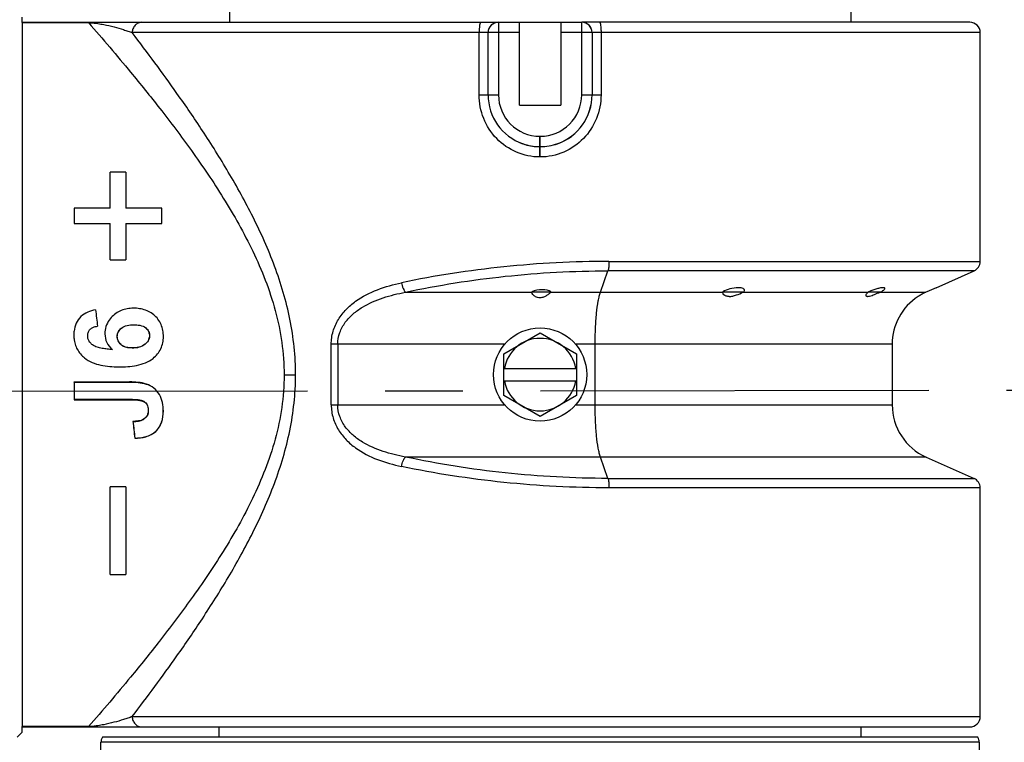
# Model space of a CAD drawing. Header units: millimetres. Extents: x 5828 to 6704, y 123 to 421.
# Tile 100 of 145: x 6556.75 to 6561.51, y 234.48 to 237.96. Entities that reach past the tile are written whole.
import ezdxf

# ---------------------------------------------------------------- set-up
doc = ezdxf.new("R2010")
doc.units = ezdxf.units.MM
doc.linetypes.add('CENTER', pattern=[0.6, 0.375, -0.075, 0.075, -0.075])
for name, color, linetype in [('中心线', 7, 'Continuous'), ('外形图', 7, 'Continuous'), ('尺寸标注', 7, 'Continuous'), ('运动范围', 7, 'Continuous')]:
    doc.layers.add(name, color=color, linetype=linetype)
doc.styles.add('微软雅黑', font='msyh.ttc', dxfattribs={"height": 1.5})
doc.dimstyles.new('尺寸标注_1_20比例', dxfattribs={"dimtxt": 1.5, "dimasz": 1.25, "dimexe": 0.5, "dimexo": 0.4, "dimgap": 0.5, "dimtad": 1, "dimdec": 1, "dimlfac": 20, "dimdsep": 46, "dimtxsty": '微软雅黑', "dimcen": 0.09, "dimadec": 0, "dimazin": 0, "dimtp": 0.01, "dimtm": 0.01, "dimtfac": 1, "dimtdec": 1, "dimtofl": 0, "dimtmove": 0, "dimatfit": 3, "dimfxl": 1, "dimtolj": 1, "dimarcsym": 0})

# ---------------------------------------------------------------- blocks, each defined once
blk = doc.blocks.new('*D1116')
at = {"layer": 'Defpoints', "color": 0}
for p in [(6584.311, 246.3126), (6624.6766, 244.0809), (6580.2667, 236.2503), (6631.9232, 236.2503), (6532.269, 236.1435)]:
    blk.add_point(p, dxfattribs=at)
at = {"layer": '尺寸标注', "color": 0, "lineweight": -2}
blk.add_arc((6579.9508, 236.1946), 11.0175, 16.50404, 173.55736, dxfattribs=at)
at = {"layer": '尺寸标注', "color": 0}
for points in [[(6590.3116, 239.2767), (6590.7172, 239.3722), (6590.8009, 238.1077)], [(6568.7949, 237.4424), (6569.2109, 237.4192), (6568.9333, 236.1828)]]:
    blk.add_solid(points, dxfattribs=at)
at = {"layer": '尺寸标注', "color": 0, "insert": (6578.8726, 248.4438), "char_height": 1.5, "attachment_point": 5, "rotation": 5.0307, "style": '微软雅黑'}
blk.add_mtext('\\A1;-\\A1;170%%d', dxfattribs=at)
blk = doc.blocks.new('*D1117')
at = {"layer": 'Defpoints', "color": 0}
for p in [(6580.2667, 236.2503), (6631.9232, 236.2503), (6532.269, 236.1435), (6624.6766, 228.4196), (6574.1823, 226.4549)]:
    blk.add_point(p, dxfattribs=at)
at = {"layer": '尺寸标注', "color": 0, "lineweight": -2}
blk.add_arc((6580.5787, 236.1952), 11.6528, 186.21047, 343.85092, dxfattribs=at)
at = {"layer": '尺寸标注', "color": 0}
for points in [[(6569.2023, 234.946), (6568.7862, 234.9232), (6568.9259, 236.1828)], [(6591.9747, 232.907), (6591.5688, 233.0013), (6592.0545, 234.1718)]]:
    blk.add_solid(points, dxfattribs=at)
at = {"layer": '尺寸标注', "color": 0, "insert": (6579.6801, 225.8605), "char_height": 1.5, "attachment_point": 5, "rotation": 355.0307, "style": '微软雅黑'}
blk.add_mtext('\\A1;+\\A1;170%%d', dxfattribs=at)

msp = doc.modelspace()

# ---------------------------------------------------------------- linework, layer by layer
at = {"layer": '中心线', "linetype": 'CENTER', "ltscale": 5}
msp.add_line((6532.269, 236.1435), (6631.9232, 236.2503), dxfattribs=at)
at = {"layer": '外形图', "color": 7, "linetype": 'Continuous'}
for p, q in [((6557.7667, 238.0003), (6557.7667, 237.9503)), ((6560.7667, 238.0003), (6560.7667, 237.9503)), ((6556.7667, 237.9488), (6556.7667, 237.9753)), ((6556.7667, 237.9503), (6556.7667, 234.5503)), ((6556.7667, 237.9503), (6559.0654, 237.9503)), ((6556.7667, 237.9488), (6557.0867, 237.9488)), ((6557.0867, 237.9488), (6557.0867, 237.9503)), ((6559.0658, 237.9503), (6559.0658, 237.6002)), ((6559.0658, 237.9503), (6559.4675, 237.9503)), ((6559.1667, 237.5503), (6559.1667, 237.9503)), ((6559.3667, 237.9503), (6559.3667, 237.5503)), ((6559.4675, 237.6003), (6559.4675, 237.9503)), ((6561.3417, 237.9503), (6559.4679, 237.9503)), ((6559.1667, 237.9003), (6557.2976, 237.9003)), ((6558.9724, 237.6003), (6558.9724, 237.9003)), ((6559.0154, 237.6003), (6559.0154, 237.9003)), ((6559.0158, 237.6003), (6559.0158, 237.9003)), ((6561.3917, 237.9003), (6559.3667, 237.9003)), ((6559.5175, 237.9003), (6559.5175, 237.6003)), ((6559.5179, 237.9003), (6559.5179, 237.6003)), ((6559.561, 237.9003), (6559.561, 237.6003)), ((6561.3917, 236.7967), (6561.3917, 237.9003)), ((6558.9724, 237.6003), (6559.0658, 237.6003)), ((6559.4675, 237.6003), (6559.561, 237.6003)), ((6559.1667, 237.5503), (6559.3667, 237.5503)), ((6559.2659, 237.3003), (6559.2658, 237.4003)), ((6559.2659, 237.4003), (6559.2675, 237.4003)), ((6559.2675, 237.3003), (6559.2675, 237.4003)), ((6559.2675, 237.3503), (6559.2658, 237.3503)), ((6559.2675, 237.3003), (6559.2659, 237.3003)), ((6557.1917, 237.0538), (6557.1917, 237.2278)), ((6557.2662, 237.2278), (6557.1917, 237.2278)), ((6557.2662, 237.2278), (6557.2662, 237.0538)), ((6557.1917, 237.0538), (6557.0172, 237.0538)), ((6557.4407, 237.0538), (6557.2662, 237.0538)), ((6557.0172, 236.9788), (6557.1917, 236.9788)), ((6557.1917, 236.8048), (6557.1917, 236.9788)), ((6557.2662, 236.9788), (6557.2662, 236.8048)), ((6557.2662, 236.9788), (6557.4407, 236.9788)), ((6557.1917, 236.8048), (6557.2662, 236.8048)), ((6559.5991, 236.7967), (6561.3917, 236.7967)), ((6559.5582, 236.6479), (6559.5945, 236.751)), ((6561.362, 236.751), (6559.5945, 236.751)), ((6561.1792, 236.6697), (6561.362, 236.751)), ((6558.6165, 236.6479), (6559.2269, 236.6479)), ((6559.227, 236.6503), (6559.3193, 236.6503)), ((6559.3178, 236.6479), (6560.1484, 236.6479)), ((6560.1484, 236.6503), (6560.2525, 236.6503)), ((6560.2474, 236.6479), (6560.851, 236.6479)), ((6560.2525, 236.6503), (6560.2542, 236.6562)), ((6560.8543, 236.6503), (6560.9142, 236.6503)), ((6560.9082, 236.6479), (6561.1291, 236.6479)), ((6561.1345, 236.6503), (6561.1291, 236.6479)), ((6561.0922, 236.6274), (6561.0931, 236.628)), ((6561.0928, 236.6278), (6561.0932, 236.628)), ((6557.0167, 236.4242), (6557.0167, 236.4606)), ((6557.2449, 236.4751), (6557.2452, 236.4748)), ((6559.0917, 236.3513), (6559.2667, 236.4523)), ((6559.2667, 236.4523), (6559.4417, 236.3513)), ((6557.2434, 236.3944), (6557.2437, 236.3948)), ((6557.2977, 236.3783), (6557.2977, 236.3788)), ((6557.3595, 236.3964), (6557.3592, 236.3968)), ((6558.2583, 236.104), (6558.2583, 236.3966)), ((6559.0957, 236.3966), (6558.2583, 236.3966)), ((6558.2899, 236.3966), (6558.2899, 236.104)), ((6560.9667, 236.3966), (6559.4376, 236.3966)), ((6559.5326, 236.104), (6559.5326, 236.3966)), ((6560.9667, 236.3966), (6560.9667, 236.104)), ((6559.0917, 236.1492), (6559.0917, 236.3513)), ((6559.4417, 236.3513), (6559.4417, 236.1492)), ((6559.0917, 236.2803), (6559.4417, 236.2803)), ((6558.0861, 236.2483), (6558.0305, 236.2484)), ((6559.0917, 236.2203), (6559.4417, 236.2203)), ((6557.0176, 236.2143), (6557.0172, 236.2148)), ((6557.0172, 236.2148), (6557.2846, 236.2148)), ((6557.0176, 236.2143), (6557.2846, 236.2143)), ((6557.2846, 236.2143), (6557.2846, 236.2148)), ((6557.3655, 236.2044), (6557.3657, 236.2048)), ((6557.0176, 236.1297), (6557.0172, 236.1293)), ((6557.0172, 236.1293), (6557.2907, 236.1293)), ((6557.2907, 236.1297), (6557.0176, 236.1297)), ((6559.2667, 236.0482), (6559.0917, 236.1492)), ((6559.4417, 236.1492), (6559.2667, 236.0482)), ((6558.2583, 236.104), (6559.0957, 236.104)), ((6559.4376, 236.104), (6560.9667, 236.104)), ((6557.3524, 236.0344), (6557.3522, 236.0348)), ((6557.4472, 236.0743), (6557.4477, 236.0743)), ((6557.3012, 236.0238), (6557.3007, 236.0243)), ((6557.3101, 235.9442), (6557.3097, 235.9438)), ((6561.13, 235.8527), (6558.6165, 235.8527)), ((6559.5945, 235.7496), (6559.5582, 235.8527)), ((6561.13, 235.8527), (6561.362, 235.7496)), ((6559.5945, 235.7496), (6561.362, 235.7496)), ((6557.1917, 235.2863), (6557.1917, 235.7093)), ((6557.2662, 235.7093), (6557.1917, 235.7093)), ((6557.2662, 235.7093), (6557.2662, 235.2863)), ((6561.3917, 235.7039), (6559.5991, 235.7039)), ((6561.3917, 234.6003), (6561.3917, 235.7039)), ((6557.1917, 235.2863), (6557.2662, 235.2863)), ((6557.2976, 234.6003), (6561.3917, 234.6003)), ((6556.7667, 234.5253), (6556.7417, 234.5003)), ((6556.7667, 234.5253), (6556.7667, 234.5517)), ((6557.0867, 234.5517), (6556.7667, 234.5517)), ((6556.7667, 234.5503), (6561.3417, 234.5503)), ((6557.0867, 234.5503), (6557.0867, 234.5517)), ((6557.7167, 234.5003), (6557.7167, 234.5503)), ((6560.8167, 234.5003), (6560.8167, 234.5503)), ((6557.1425, 234.2494), (6557.1465, 234.4761)), ((6561.3869, 234.4761), (6557.1465, 234.4761)), ((6561.3802, 234.5003), (6557.1532, 234.5003)), ((6561.3869, 234.4761), (6561.3908, 234.2494))]:
    msp.add_line(p, q, dxfattribs=at)
msp.add_circle((6559.2667, 236.2503), 0.225, dxfattribs=at)
for centre, radius, start, end in [((6559.0654, 237.9003), 0.05, 90.0078, 180.0015), ((6559.0658, 237.9003), 0.05, 90.0078, 180.0015), ((6559.4675, 237.9003), 0.05, 359.9985, 89.9921), ((6559.4679, 237.9003), 0.05, 359.9985, 89.9921), ((6561.3417, 237.9003), 0.05, 0, 90), ((6559.2656, 237.6005), 0.2502, 180.0586, 250.532), ((6559.2658, 237.6003), 0.25, 180.0026, 250.4625), ((6559.2658, 237.6003), 0.2, 180.0102, 270.0075), ((6559.2675, 237.6003), 0.2, 269.9881, 359.9941), ((6559.2678, 237.6005), 0.2502, 289.4445, 359.942), ((6559.2675, 237.6003), 0.25, 289.6642, 359.9974), ((6559.2662, 237.6025), 0.2522, 250.5545, 269.926), ((6559.2659, 237.6005), 0.2502, 250.461, 252.4107), ((6559.2659, 237.6003), 0.2501, 252.4108, 253.4613), ((6559.266, 237.6015), 0.2513, 253.5044, 269.9594), ((6559.2672, 237.6021), 0.2518, 270.0705, 289.5948), ((6559.2672, 237.6025), 0.2523, 270.0748, 289.4227), ((6561.3417, 236.7967), 0.05, 293.9625, 0), ((6560.1432, 236.8733), 0.2484, 294.7952, 296.093), ((6560.9438, 236.5265), 0.1527, 125.8859, 127.4051), ((6560.6591, 237.2774), 0.6771, 291.5873, 292.1366), ((6561.2347, 236.414), 0.2566, 114.3126, 117.423), ((6563.5331, 231.1959), 5.9584, 113.26954, 113.73837), ((6561.2417, 236.3966), 0.275, 122.9178, 180), ((6561.2365, 236.4107), 0.2603, 123.0427, 123.4233), ((6561.2392, 236.4065), 0.2653, 122.7917, 123.0426), ((6561.2384, 236.4078), 0.2638, 122.2541, 122.7923), ((6561.237, 236.4101), 0.2611, 121.8326, 122.2537), ((6561.2374, 236.4093), 0.262, 121.1313, 121.8327), ((6561.236, 236.4116), 0.2593, 120.5574, 121.1315), ((6561.2364, 236.4111), 0.26, 119.562, 120.557), ((6561.2354, 236.4127), 0.2581, 118.8579, 119.5625), ((6561.2351, 236.4133), 0.2574, 117.4235, 118.8576), ((6559.2667, 236.2503), 0.175, 9.8709, 170.1291), ((6557.2893, 236.5879), 0.2337, 247.9793, 248.3191), ((6559.2667, 236.2503), 0.175, 189.8709, 350.1291), ((6561.2417, 236.104), 0.275, 180, 246.0375), ((6561.3417, 235.7039), 0.05, 0, 66.0375), ((6561.3417, 234.6003), 0.05, 270, 0), ((6557.1965, 234.4753), 0.05, 150, 179), ((6561.3369, 234.4753), 0.05, 1, 30)]:
    msp.add_arc(centre, radius, start, end, dxfattribs=at)
for centre, major_axis, ratio, start_param, end_param in [((6557.0511, 236.2503), (-0.0149, 1.75), 0.017454, 1.093618, 1.141292), ((6557.4067, 236.2503), (0.0149, 1.75), 0.017454, -1.141292, -1.093618), ((6559.2748, 236.6549), (0.0474, 0.0115), 0.611382, 2.91125, 2.990145), ((6559.2667, 236.6318), (0.0625, 0.0054), 0.436363, 6.81532, 8.503464), ((6559.2748, 236.6549), (0.0474, 0.0115), 0.611382, -0.606294, -0.527399), ((6557.0477, 236.2503), (0.0014, 1.75), 0.017455, -4.692088, -4.643177)]:
    msp.add_ellipse(centre, major_axis=major_axis, ratio=ratio, start_param=start_param, end_param=end_param, dxfattribs=at)
for points, knots in [([(6557.0867, 237.9488), (6557.1554, 237.8699), (6557.2717, 237.7334), (6557.4374, 237.5278), (6557.5891, 237.3269), (6557.7435, 237.0994), (6557.8623, 236.8895), (6557.9424, 236.7061), (6557.9911, 236.5594), (6558.0232, 236.406), (6558.0306, 236.301), (6558.0305, 236.2484)], [0, 0, 0, 0, 0.158217, 0.271276, 0.399494, 0.538972, 0.68694, 0.763502, 0.841439, 0.920427, 1, 1, 1, 1]), ([(6557.0867, 237.9488), (6557.0875, 237.9488), (6557.0908, 237.9487), (6557.094, 237.9485), (6557.0964, 237.9484)], [0, 0, 0, 0, 0.259856, 1, 1, 1, 1]), ([(6557.0964, 237.9484), (6557.1084, 237.9477), (6557.1297, 237.945), (6557.1675, 237.9382), (6557.2086, 237.9286), (6557.2475, 237.9175), (6557.2767, 237.9078), (6557.2908, 237.903), (6557.2976, 237.9003)], [0, 0, 0, 0, 0.17396, 0.31007, 0.55456, 0.78412, 0.894181, 1, 1, 1, 1]), ([(6557.344, 237.9503), (6557.3379, 237.9503), (6557.3255, 237.9476), (6557.3102, 237.9363), (6557.3, 237.9197), (6557.2976, 237.9068), (6557.2976, 237.9003)], [0, 0, 0, 0, 0.241153, 0.487489, 0.741167, 1, 1, 1, 1]), ([(6558.9793, 237.9503), (6558.9787, 237.9503), (6558.9774, 237.9489), (6558.9757, 237.9441), (6558.9739, 237.9339), (6558.9727, 237.9185), (6558.9724, 237.9066), (6558.9724, 237.9003)], [0, 0, 0, 0, 0.03232, 0.093309, 0.309159, 0.626726, 1, 1, 1, 1]), ([(6559.5541, 237.9503), (6559.5546, 237.9503), (6559.5559, 237.9489), (6559.5576, 237.9441), (6559.5594, 237.9339), (6559.5607, 237.9185), (6559.561, 237.9066), (6559.561, 237.9003)], [0, 0, 0, 0, 0.03232, 0.093309, 0.309159, 0.626726, 1, 1, 1, 1]), ([(6558.0861, 236.2483), (6558.0862, 236.3386), (6558.0671, 236.5181), (6557.9909, 236.7731), (6557.8855, 237.0088), (6557.7657, 237.2253), (6557.6409, 237.4232), (6557.4869, 237.6479), (6557.3713, 237.8039), (6557.2976, 237.9003)], [0, 0, 0, 0, 0.14549, 0.288575, 0.427502, 0.560884, 0.687179, 0.804378, 1, 1, 1, 1]), ([(6559.2659, 237.3003), (6559.2273, 237.3003), (6559.1492, 237.3163), (6559.0517, 237.384), (6558.9873, 237.4836), (6558.9724, 237.5616), (6558.9724, 237.6003)], [0, 0, 0, 0, 0.2501, 0.499859, 0.749739, 1, 1, 1, 1]), ([(6559.561, 237.6003), (6559.561, 237.5616), (6559.5461, 237.4836), (6559.4817, 237.3841), (6559.3842, 237.3163), (6559.3061, 237.3003), (6559.2675, 237.3003)], [0, 0, 0, 0, 0.250262, 0.500095, 0.749916, 1, 1, 1, 1]), ([(6559.5991, 236.7967), (6559.4295, 236.7967), (6559.0932, 236.7789), (6558.7604, 236.7278), (6558.5976, 236.6935)], [0, 0, 0, 0, 0.504782, 1, 1, 1, 1]), ([(6559.5991, 236.7967), (6559.5991, 236.7876), (6559.5986, 236.7748), (6559.5967, 236.7596), (6559.5953, 236.7534), (6559.5945, 236.751)], [0, 0, 0, 0, 0.592205, 0.828729, 1, 1, 1, 1]), ([(6558.6165, 236.6479), (6558.7754, 236.682), (6559.1003, 236.7332), (6559.4288, 236.751), (6559.5945, 236.751)], [0, 0, 0, 0, 0.495224, 1, 1, 1, 1]), ([(6558.2583, 236.3966), (6558.2583, 236.4177), (6558.2646, 236.46), (6558.2906, 236.5174), (6558.3289, 236.5659), (6558.3903, 236.6181), (6558.4807, 236.6639), (6558.5582, 236.6853), (6558.5976, 236.6935)], [0, 0, 0, 0, 0.130432, 0.258501, 0.383779, 0.507209, 0.752293, 1, 1, 1, 1]), ([(6558.5976, 236.6935), (6558.5994, 236.6841), (6558.6031, 236.6709), (6558.6103, 236.6558), (6558.6143, 236.65), (6558.6165, 236.6479)], [0, 0, 0, 0, 0.577933, 0.817315, 1, 1, 1, 1]), ([(6558.2899, 236.3966), (6558.2899, 236.4156), (6558.2968, 236.4538), (6558.3243, 236.5038), (6558.3629, 236.5445), (6558.423, 236.5873), (6558.5083, 236.6239), (6558.5801, 236.6411), (6558.6165, 236.6479)], [0, 0, 0, 0, 0.128563, 0.255192, 0.37988, 0.503565, 0.750539, 1, 1, 1, 1]), ([(6559.2442, 236.6262), (6559.2395, 236.629), (6559.2321, 236.6349), (6559.2269, 236.6439), (6559.2269, 236.6479)], [0, 0, 0, 0, 0.580848, 1, 1, 1, 1]), ([(6559.3178, 236.6479), (6559.3175, 236.6475), (6559.3164, 236.646), (6559.3151, 236.6446), (6559.3141, 236.6436)], [0, 0, 0, 0, 0.231591, 1, 1, 1, 1]), ([(6559.5326, 236.3966), (6559.5326, 236.4226), (6559.5337, 236.4726), (6559.5385, 236.5425), (6559.5451, 236.5941), (6559.5521, 236.6278), (6559.556, 236.6417), (6559.5582, 236.6479)], [0, 0, 0, 0, 0.308532, 0.59224, 0.828669, 0.923365, 1, 1, 1, 1]), ([(6560.1587, 236.6325), (6560.1557, 236.6343), (6560.1506, 236.6386), (6560.1483, 236.645), (6560.1484, 236.6479)], [0, 0, 0, 0, 0.559588, 1, 1, 1, 1]), ([(6560.2229, 236.6697), (6560.2096, 236.6697), (6560.1839, 236.6655), (6560.1595, 236.6565), (6560.1487, 236.6503)], [0, 0, 0, 0, 0.516514, 1, 1, 1, 1]), ([(6560.1795, 236.6274), (6560.1853, 236.6274), (6560.1972, 236.6291), (6560.22, 236.636), (6560.2367, 236.6429), (6560.2474, 236.6479)], [0, 0, 0, 0, 0.243778, 0.503545, 1, 1, 1, 1]), ([(6560.2542, 236.6562), (6560.2542, 236.6571), (6560.2538, 236.6591), (6560.2507, 236.6644), (6560.2393, 236.669), (6560.2292, 236.6697), (6560.2229, 236.6697)], [0, 0, 0, 0, 0.079048, 0.161162, 0.490041, 1, 1, 1, 1]), ([(6560.8425, 236.6285), (6560.8419, 236.6289), (6560.8408, 236.6299), (6560.8399, 236.6329), (6560.8413, 236.6375), (6560.8451, 236.6428), (6560.8488, 236.6462), (6560.851, 236.6479)], [0, 0, 0, 0, 0.090063, 0.176262, 0.381125, 0.653734, 1, 1, 1, 1]), ([(6560.9229, 236.6697), (6560.9186, 236.6697), (6560.9083, 236.6682), (6560.8851, 236.6624), (6560.8667, 236.6557), (6560.8543, 236.6503)], [0, 0, 0, 0, 0.183949, 0.431057, 1, 1, 1, 1]), ([(6560.857, 236.6288), (6560.8653, 236.6309), (6560.8823, 236.6375), (6560.8991, 236.6443), (6560.9082, 236.6479)], [0, 0, 0, 0, 0.466909, 1, 1, 1, 1]), ([(6560.9142, 236.6503), (6560.9153, 236.651), (6560.9194, 236.6535), (6560.9233, 236.6563), (6560.9259, 236.6585)], [0, 0, 0, 0, 0.28341, 1, 1, 1, 1]), ([(6560.9313, 236.6661), (6560.9313, 236.6666), (6560.9309, 236.6679), (6560.929, 236.669), (6560.9263, 236.6696), (6560.9242, 236.6697), (6560.9229, 236.6697)], [0, 0, 0, 0, 0.164148, 0.36009, 0.634255, 1, 1, 1, 1]), ([(6560.9259, 236.6585), (6560.9273, 236.6598), (6560.9296, 236.6619), (6560.9313, 236.6649), (6560.9313, 236.6661)], [0, 0, 0, 0, 0.615318, 1, 1, 1, 1]), ([(6559.2667, 236.6202), (6559.2624, 236.62), (6559.2545, 236.621), (6559.2473, 236.6243), (6559.2442, 236.6262)], [0, 0, 0, 0, 0.541527, 1, 1, 1, 1]), ([(6559.298, 236.6315), (6559.2935, 236.6288), (6559.2835, 236.6236), (6559.2726, 236.6205), (6559.2667, 236.6202)], [0, 0, 0, 0, 0.471854, 1, 1, 1, 1]), ([(6559.3141, 236.6436), (6559.3131, 236.6426), (6559.3081, 236.638), (6559.3025, 236.6342), (6559.298, 236.6315)], [0, 0, 0, 0, 0.220941, 1, 1, 1, 1]), ([(6560.1795, 236.6274), (6560.1774, 236.6274), (6560.1702, 236.6278), (6560.1631, 236.6299), (6560.1587, 236.6325)], [0, 0, 0, 0, 0.293365, 1, 1, 1, 1]), ([(6560.8477, 236.6274), (6560.8471, 236.6274), (6560.8454, 236.6275), (6560.8436, 236.6279), (6560.8425, 236.6285)], [0, 0, 0, 0, 0.298639, 1, 1, 1, 1]), ([(6560.8477, 236.6274), (6560.8483, 236.6274), (6560.8515, 236.6276), (6560.8546, 236.6282), (6560.857, 236.6288)], [0, 0, 0, 0, 0.213826, 1, 1, 1, 1]), ([(6557.1207, 236.5628), (6557.1077, 236.5605), (6557.0821, 236.5536), (6557.0483, 236.5319), (6557.025, 236.4993), (6557.0182, 236.4735), (6557.0167, 236.4606)], [0, 0, 0, 0, 0.251415, 0.501562, 0.750674, 1, 1, 1, 1]), ([(6557.3982, 236.3288), (6557.4059, 236.3352), (6557.4202, 236.3494), (6557.4364, 236.3749), (6557.446, 236.4036), (6557.4488, 236.4336), (6557.4465, 236.4635), (6557.4379, 236.4923), (6557.4228, 236.5184), (6557.4019, 236.54), (6557.3766, 236.5564), (6557.3481, 236.5664), (6557.3182, 236.5709), (6557.2881, 236.5706), (6557.2583, 236.5656), (6557.2212, 236.5505), (6557.198, 236.5298), (6557.1866, 236.5137)], [0, 0, 0, 0, 0.062744, 0.125467, 0.188006, 0.250543, 0.312936, 0.37521, 0.437485, 0.499855, 0.562373, 0.624996, 0.687804, 0.750561, 0.813354, 0.875945, 1, 1, 1, 1]), ([(6557.1866, 236.5137), (6557.1799, 236.504), (6557.1689, 236.4827), (6557.1657, 236.459), (6557.1657, 236.4473)], [0, 0, 0, 0, 0.499814, 1, 1, 1, 1]), ([(6557.1057, 236.3938), (6557.1015, 236.3969), (6557.0938, 236.404), (6557.0854, 236.4175), (6557.0819, 236.4329), (6557.0828, 236.4486), (6557.0885, 236.4634), (6557.0998, 236.4747), (6557.1142, 236.4812), (6557.1245, 236.4831), (6557.1297, 236.4838)], [0, 0, 0, 0, 0.125405, 0.250471, 0.375286, 0.500003, 0.62451, 0.749152, 0.874379, 1, 1, 1, 1]), ([(6557.2434, 236.3944), (6557.2377, 236.3995), (6557.228, 236.412), (6557.2234, 236.4352), (6557.2288, 236.4582), (6557.2391, 236.4702), (6557.2449, 236.4751)], [0, 0, 0, 0, 0.250599, 0.500375, 0.749898, 1, 1, 1, 1]), ([(6557.2437, 236.3948), (6557.238, 236.3998), (6557.2284, 236.4122), (6557.2238, 236.4352), (6557.2292, 236.458), (6557.2394, 236.4699), (6557.2452, 236.4748)], [0, 0, 0, 0, 0.250553, 0.500324, 0.749879, 1, 1, 1, 1]), ([(6557.2452, 236.4748), (6557.253, 236.4814), (6557.273, 236.4893), (6557.3038, 236.4915), (6557.3346, 236.4897), (6557.3549, 236.4824), (6557.3627, 236.4758)], [0, 0, 0, 0, 0.248997, 0.500071, 0.751188, 1, 1, 1, 1]), ([(6557.3627, 236.4758), (6557.3684, 236.4709), (6557.3783, 236.4587), (6557.382, 236.4355), (6557.3755, 236.4131), (6557.365, 236.4016), (6557.3592, 236.3968)], [0, 0, 0, 0, 0.249873, 0.499046, 0.748866, 1, 1, 1, 1]), ([(6557.363, 236.4761), (6557.3687, 236.4712), (6557.3787, 236.4589), (6557.3825, 236.4355), (6557.3759, 236.4129), (6557.3653, 236.4013), (6557.3595, 236.3964)], [0, 0, 0, 0, 0.249866, 0.499027, 0.748851, 1, 1, 1, 1]), ([(6557.0167, 236.4242), (6557.0177, 236.4152), (6557.0211, 236.3973), (6557.0349, 236.3637), (6557.0529, 236.3424), (6557.0667, 236.3308)], [0, 0, 0, 0, 0.250093, 0.500488, 1, 1, 1, 1]), ([(6557.1657, 236.4473), (6557.1657, 236.4329), (6557.1717, 236.4036), (6557.1907, 236.3806), (6557.2017, 236.3713)], [0, 0, 0, 0, 0.499085, 1, 1, 1, 1]), ([(6557.2017, 236.3713), (6557.1934, 236.3718), (6557.1768, 236.3731), (6557.1521, 236.3766), (6557.1279, 236.3821), (6557.1122, 236.3887), (6557.1057, 236.3938)], [0, 0, 0, 0, 0.250211, 0.500409, 0.75046, 1, 1, 1, 1]), ([(6557.2977, 236.3783), (6557.2833, 236.3783), (6557.2634, 236.3808), (6557.247, 236.3912), (6557.2434, 236.3944)], [0, 0, 0, 0, 0.748823, 1, 1, 1, 1]), ([(6557.2977, 236.3788), (6557.2834, 236.3788), (6557.2635, 236.3812), (6557.2472, 236.3916), (6557.2437, 236.3948)], [0, 0, 0, 0, 0.748824, 1, 1, 1, 1]), ([(6557.3592, 236.3968), (6557.3509, 236.3898), (6557.3303, 236.3805), (6557.3085, 236.3788), (6557.2977, 236.3788)], [0, 0, 0, 0, 0.498598, 1, 1, 1, 1]), ([(6557.3595, 236.3964), (6557.3511, 236.3894), (6557.3305, 236.3801), (6557.3086, 236.3783), (6557.2977, 236.3783)], [0, 0, 0, 0, 0.4986, 1, 1, 1, 1]), ([(6557.0667, 236.3308), (6557.0887, 236.3123), (6557.1456, 236.2915), (6557.2322, 236.2859), (6557.3187, 236.2906), (6557.3761, 236.3104), (6557.3982, 236.3288)], [0, 0, 0, 0, 0.249032, 0.500028, 0.751048, 1, 1, 1, 1]), ([(6558.0305, 236.2484), (6558.0304, 236.1959), (6558.0227, 236.0911), (6557.9903, 235.9381), (6557.9413, 235.7917), (6557.8611, 235.6087), (6557.7424, 235.3994), (6557.5882, 235.1724), (6557.4368, 234.9719), (6557.2713, 234.7667), (6557.1553, 234.6305), (6557.0867, 234.5517)], [0, 0, 0, 0, 0.079598, 0.158599, 0.236543, 0.313109, 0.461077, 0.600548, 0.728751, 0.841792, 1, 1, 1, 1]), ([(6557.2976, 234.6003), (6557.3712, 234.6965), (6557.4865, 234.8521), (6557.6403, 235.0763), (6557.7648, 235.2737), (6557.8845, 235.4897), (6557.9898, 235.7247), (6558.0533, 235.936), (6558.0811, 236.1129), (6558.086, 236.2031), (6558.0861, 236.2483)], [0, 0, 0, 0, 0.195596, 0.312763, 0.439022, 0.572369, 0.711264, 0.854327, 0.926991, 1, 1, 1, 1]), ([(6557.3657, 236.2048), (6557.3527, 236.2091), (6557.3255, 236.2137), (6557.2982, 236.2148), (6557.2846, 236.2148)], [0, 0, 0, 0, 0.499774, 1, 1, 1, 1]), ([(6557.2846, 236.2143), (6557.2982, 236.2143), (6557.3255, 236.2133), (6557.3526, 236.2086), (6557.3655, 236.2044)], [0, 0, 0, 0, 0.500225, 1, 1, 1, 1]), ([(6557.4472, 236.0743), (6557.4472, 236.088), (6557.4452, 236.1156), (6557.4308, 236.1549), (6557.4034, 236.1869), (6557.3786, 236.2), (6557.3655, 236.2044)], [0, 0, 0, 0, 0.249942, 0.499888, 0.749833, 1, 1, 1, 1]), ([(6557.4477, 236.0743), (6557.4477, 236.088), (6557.4456, 236.1157), (6557.4312, 236.1552), (6557.4037, 236.1872), (6557.3787, 236.2004), (6557.3657, 236.2048)], [0, 0, 0, 0, 0.249958, 0.499905, 0.749843, 1, 1, 1, 1]), ([(6557.3584, 236.1176), (6557.3538, 236.121), (6557.3426, 236.1251), (6557.3198, 236.1291), (6557.3023, 236.1297), (6557.2907, 236.1297)], [0, 0, 0, 0, 0.249172, 0.499435, 1, 1, 1, 1]), ([(6557.2907, 236.1293), (6557.3022, 236.1293), (6557.3197, 236.1287), (6557.3424, 236.1247), (6557.3535, 236.1206), (6557.3582, 236.1173)], [0, 0, 0, 0, 0.500566, 0.75083, 1, 1, 1, 1]), ([(6557.3747, 236.0773), (6557.3747, 236.0689), (6557.3717, 236.0517), (6557.3592, 236.0391), (6557.3522, 236.0348)], [0, 0, 0, 0, 0.500098, 1, 1, 1, 1]), ([(6557.3751, 236.0773), (6557.3751, 236.0689), (6557.3721, 236.0515), (6557.3595, 236.0388), (6557.3524, 236.0344)], [0, 0, 0, 0, 0.500152, 1, 1, 1, 1]), ([(6557.3582, 236.1173), (6557.3642, 236.1129), (6557.3733, 236.0998), (6557.3747, 236.0847), (6557.3747, 236.0773)], [0, 0, 0, 0, 0.49839, 1, 1, 1, 1]), ([(6558.2583, 236.104), (6558.2583, 236.0828), (6558.2646, 236.0405), (6558.2906, 235.9831), (6558.3289, 235.9347), (6558.3903, 235.8825), (6558.4807, 235.8367), (6558.5582, 235.8153), (6558.5976, 235.807)], [0, 0, 0, 0, 0.13043, 0.258499, 0.383777, 0.507208, 0.752292, 1, 1, 1, 1]), ([(6558.6165, 235.8527), (6558.5801, 235.8594), (6558.5083, 235.8766), (6558.423, 235.9132), (6558.3629, 235.9561), (6558.3243, 235.9968), (6558.2968, 236.0468), (6558.2899, 236.0849), (6558.2899, 236.104)], [0, 0, 0, 0, 0.249461, 0.496434, 0.620119, 0.744806, 0.871436, 1, 1, 1, 1]), ([(6559.5582, 235.8527), (6559.556, 235.8588), (6559.5521, 235.8727), (6559.5451, 235.9065), (6559.5385, 235.9581), (6559.5337, 236.0279), (6559.5326, 236.0779), (6559.5326, 236.104)], [0, 0, 0, 0, 0.076635, 0.171331, 0.40776, 0.691468, 1, 1, 1, 1]), ([(6557.3522, 236.0348), (6557.3447, 236.0301), (6557.327, 236.0259), (6557.3095, 236.0246), (6557.3007, 236.0243)], [0, 0, 0, 0, 0.498997, 1, 1, 1, 1]), ([(6557.3012, 236.0238), (6557.31, 236.0242), (6557.3273, 236.0255), (6557.345, 236.0298), (6557.3524, 236.0344)], [0, 0, 0, 0, 0.501003, 1, 1, 1, 1]), ([(6557.3097, 235.9438), (6557.3278, 235.9437), (6557.3641, 235.947), (6557.4059, 235.9682), (6557.4292, 235.9961), (6557.4445, 236.0289), (6557.4477, 236.0563), (6557.4477, 236.0743)], [0, 0, 0, 0, 0.251319, 0.500673, 0.625621, 0.750502, 1, 1, 1, 1]), ([(6557.3101, 235.9442), (6557.3281, 235.9442), (6557.3642, 235.9476), (6557.4057, 235.9686), (6557.4289, 235.9965), (6557.4441, 236.0291), (6557.4472, 236.0564), (6557.4472, 236.0743)], [0, 0, 0, 0, 0.251345, 0.500702, 0.625641, 0.750511, 1, 1, 1, 1]), ([(6558.5976, 235.807), (6558.5994, 235.8164), (6558.6031, 235.8297), (6558.6103, 235.8447), (6558.6143, 235.8506), (6558.6165, 235.8527)], [0, 0, 0, 0, 0.577933, 0.817315, 1, 1, 1, 1]), ([(6559.5945, 235.7496), (6559.4288, 235.7496), (6559.1003, 235.7673), (6558.7754, 235.8185), (6558.6165, 235.8527)], [0, 0, 0, 0, 0.504776, 1, 1, 1, 1]), ([(6559.5991, 235.7039), (6559.4295, 235.7039), (6559.0932, 235.7216), (6558.7604, 235.7728), (6558.5976, 235.807)], [0, 0, 0, 0, 0.504782, 1, 1, 1, 1]), ([(6559.5945, 235.7496), (6559.5953, 235.7471), (6559.5967, 235.7409), (6559.5986, 235.7257), (6559.5991, 235.713), (6559.5991, 235.7039)], [0, 0, 0, 0, 0.171242, 0.407714, 1, 1, 1, 1]), ([(6557.2976, 234.6003), (6557.2908, 234.5976), (6557.2767, 234.5927), (6557.2474, 234.583), (6557.2085, 234.5719), (6557.1673, 234.5623), (6557.1295, 234.5555), (6557.1081, 234.5529), (6557.096, 234.5522)], [0, 0, 0, 0, 0.105727, 0.215715, 0.445138, 0.689505, 0.825604, 1, 1, 1, 1]), ([(6557.2976, 234.6003), (6557.2976, 234.5938), (6557.3, 234.5808), (6557.3102, 234.5642), (6557.3255, 234.5529), (6557.3379, 234.5503), (6557.344, 234.5503)], [0, 0, 0, 0, 0.258743, 0.512355, 0.758762, 1, 1, 1, 1]), ([(6557.096, 234.5522), (6557.0953, 234.5521), (6557.0922, 234.5519), (6557.0891, 234.5518), (6557.0867, 234.5517)], [0, 0, 0, 0, 0.238727, 1, 1, 1, 1])]:
    msp.add_open_spline(points, degree=3, knots=knots, dxfattribs=at)
for points in [[(6560.1487, 236.6503), (6560.1485, 236.6495), (6560.1484, 236.6487), (6560.1484, 236.6479)], [(6557.1207, 236.5628), (6557.1237, 236.5364), (6557.1267, 236.5101), (6557.1297, 236.4838)], [(6557.0176, 236.2143), (6557.0176, 236.1861), (6557.0176, 236.1579), (6557.0176, 236.1297)], [(6557.3007, 236.0243), (6557.3037, 235.9974), (6557.3067, 235.9706), (6557.3097, 235.9438)], [(6557.3012, 236.0238), (6557.3041, 235.9973), (6557.3071, 235.9708), (6557.3101, 235.9442)]]:
    msp.add_open_spline(points, degree=3, dxfattribs=at)
at = {"layer": '运动范围'}
msp.add_arc((6580.2667, 236.2503), 45.095, 10, 350, dxfattribs=at)

# ---------------------------------------------------------------- dimensions: what is measured, and where the dimension line sits
at = {"layer": '尺寸标注'}
for base, line2, text, picture, middle in [((6584.311, 246.3126), ((6580.2667, 236.2503), (6624.6766, 244.0809)), '\\A1;-<>', '*D1116', (6578.8726, 248.4438)), ((6574.1823, 226.4549), ((6624.6766, 228.4196), (6580.2667, 236.2503)), '\\A1;+<>', '*D1117', (6579.6801, 225.8605))]:
    dim = msp.add_angular_dim_2l(base=base, line1=((6532.269, 236.1435), (6631.9232, 236.2503)), line2=line2, text=text, dimstyle='尺寸标注_1_20比例', override={"dimtxsty": '微软雅黑'}, dxfattribs=at)
    dim.commit()
    dim.dimension.update_dxf_attribs({"geometry": picture, "text_midpoint": middle})

doc.saveas('drawing.dxf')
